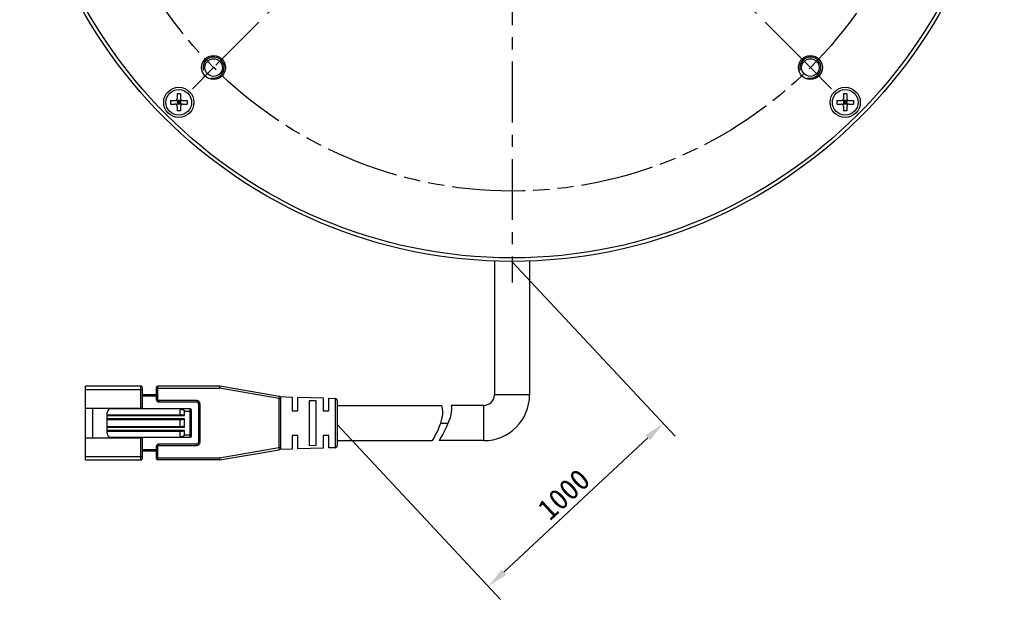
# Model space of a CAD drawing. Header units: millimetres. Extents: x 60 to 214, y 17 to 264.
# Tile 1 of 3: x 63 to 203, y 17 to 100. Entities that reach past the tile are written whole.
import ezdxf

# ---------------------------------------------------------------- set-up
doc = ezdxf.new("R2010")
doc.units = ezdxf.units.MM
doc.header["$LTSCALE"] = 23.1
doc.header["$PDMODE"] = 3
doc.header["$PDSIZE"] = 8
doc.linetypes.add('CENTER', pattern=[0.6, 0.375, -0.075, 0.075, -0.075])
doc.linetypes.add('PHANTOM', pattern=[0.8, 0.45, -0.05, 0.1, -0.05, 0.1, -0.05])
doc.layers.get('0').update_dxf_attribs({"linetype": 'CONTINUOUS'})
doc.layers.get('Defpoints').update_dxf_attribs({"linetype": 'CONTINUOUS'})
for name, color, linetype in [('00_COMPONENTS', 7, 'CONTINUOUS'), ('03_ALL_AXES', 7, 'CONTINUOUS'), ('07_ALL_HOLES', 7, 'CONTINUOUS'), ('51__DRAFT_DIMS', 7, 'CONTINUOUS')]:
    doc.layers.add(name, color=color, linetype=linetype)
doc.styles.get("Standard").update_dxf_attribs({"font": 'simfang.ttf'})
doc.dimstyles.new('DIMSTYLE_3', dxfattribs={"dimtxt": 3, "dimasz": 3, "dimexe": 2.5, "dimexo": 0.5, "dimgap": 0.75, "dimtad": 1, "dimdsep": 46, "dimtxsty": 'STANDARD', "dimblk": '_FILLED', "dimblk1": '_FILLED', "dimblk2": '_FILLED', "dimcen": 0.09, "dimclrt": 3, "dimazin": 2, "dimtp": 0.2, "dimtm": 0.2, "dimtfac": 1, "dimtofl": 0, "dimtmove": 0, "dimatfit": 3, "dimldrblk": '_FILLED', "dimfxl": 1, "dimtolj": 1, "dimarcsym": 0})
doc.dimstyles.new('DIMSTYLE_5', dxfattribs={"dimtxt": 3, "dimasz": 3, "dimexe": 2.5, "dimexo": 0.5, "dimtad": 1, "dimdsep": 46, "dimtxsty": 'STANDARD', "dimblk": '_FILLED', "dimblk1": '_FILLED', "dimblk2": '_FILLED', "dimcen": 0.09, "dimclrt": 3, "dimazin": 2, "dimtp": 0.1, "dimtm": 0.1, "dimtfac": 1, "dimtofl": 0, "dimtmove": 0, "dimatfit": 1, "dimldrblk": '_FILLED', "dimfxl": 1, "dimtolj": 1, "dimarcsym": 0})

# ---------------------------------------------------------------- blocks, each defined once
blk = doc.blocks.new('_FILLED')
at = {"color": 0, "linetype": 'ByBlock'}
blk.add_solid([(0, 0), (-1, 0.167), (-1, -0.167)], dxfattribs=at)
blk = doc.blocks.new('*D6')
at = {"color": 4}
for p, q in [((87.9, 201.9), (74.29, 201.9)), ((91.4, 201.9), (87.9, 201.9)), ((101.19, 186.12), (91.4, 201.9))]:
    blk.add_line(p, q, dxfattribs=at)
at = {"color": 4, "xscale": 3, "yscale": 3, "zscale": 3, "rotation": 301.8011506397}
blk.add_blockref('_FILLED', (101.19, 186.12), dxfattribs=at)
blk = doc.blocks.new('*D12')
at = {"layer": '51__DRAFT_DIMS', "color": 0, "lineweight": -2}
for p, q in [((132.81, 65.13), (156.03, 40.25)), ((107.95, 41.92), (131.17, 17.04)), ((131.66, 20.92), (152.13, 40.03))]:
    blk.add_line(p, q, dxfattribs=at)
at = {"layer": 'Defpoints', "color": 0}
for p in [(132.47, 65.49), (107.61, 42.28), (154.32, 42.08)]:
    blk.add_point(p, dxfattribs=at)
at = {"layer": '51__DRAFT_DIMS', "color": 0, "linetype": 'ByBlock', "lineweight": -2, "xscale": 3, "yscale": 3, "zscale": 3}
for p, rotation in [((154.32, 42.08), 43.03004363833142), ((129.46, 18.87), 223.0300436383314)]:
    blk.add_blockref('_FILLED', p, dxfattribs=dict(at, rotation=rotation))
at = {"layer": '51__DRAFT_DIMS', "color": 3, "insert": (140.17, 31.97), "char_height": 3, "attachment_point": 5, "rotation": 43.03}
blk.add_mtext('\\A1;1000{}{{\\H0.7x;}{}}', dxfattribs=at)

msp = doc.modelspace()

# ---------------------------------------------------------------- linework, layer by layer
at = {"layer": '00_COMPONENTS', "color": 7}
for p, q in [((85.18395, 88.94906), (85.18395, 88.29906)), ((85.68395, 88.94906), (85.18395, 88.94906)), ((85.68395, 88.94906), (85.68395, 88.29906)), ((180.43625, 88.94906), (179.93625, 88.94906)), ((179.93625, 88.94906), (179.93625, 88.29906)), ((180.43625, 88.94906), (180.43625, 88.29906)), ((84.23395, 87.99906), (84.23395, 87.49906)), ((84.23395, 87.99906), (84.88395, 87.99906)), ((84.23395, 87.49906), (84.88395, 87.49906)), ((85.77181, 87.41119), (85.09608, 88.08693)), ((85.09608, 87.41119), (85.77181, 88.08693)), ((85.18395, 87.99906), (85.18395, 87.49906)), ((85.68395, 87.99906), (85.18395, 87.99906)), ((85.18395, 87.74906), (85.68395, 87.74906)), ((85.68395, 87.49906), (85.18395, 87.49906)), ((85.18395, 87.19906), (85.18395, 86.54906)), ((85.43395, 87.99906), (85.43395, 87.49906)), ((85.68395, 87.99906), (85.68395, 87.49906)), ((85.68395, 87.19906), (85.68395, 86.54906)), ((85.98395, 87.99906), (86.63395, 87.99906)), ((85.98395, 87.49906), (86.63395, 87.49906)), ((86.63395, 87.99906), (86.63395, 87.49906)), ((178.98625, 87.99906), (179.63625, 87.99906)), ((178.98625, 87.99906), (178.98625, 87.49906)), ((178.98625, 87.49906), (179.63625, 87.49906)), ((179.84839, 88.08693), (180.52412, 87.41119)), ((179.84839, 87.41119), (180.52412, 88.08693)), ((180.43625, 87.99906), (179.93625, 87.99906)), ((179.93625, 87.99906), (179.93625, 87.49906)), ((179.93625, 87.74906), (180.43625, 87.74906)), ((180.43625, 87.49906), (179.93625, 87.49906)), ((179.93625, 87.19906), (179.93625, 86.54906)), ((180.18625, 87.99906), (180.18625, 87.49906)), ((180.43625, 87.99906), (180.43625, 87.49906)), ((180.43625, 87.19906), (180.43625, 86.54906)), ((180.73625, 87.99906), (181.38625, 87.99906)), ((180.73625, 87.49906), (181.38625, 87.49906)), ((181.38625, 87.99906), (181.38625, 87.49906)), ((85.68395, 86.54906), (85.18395, 86.54906)), ((180.43625, 86.54906), (179.93625, 86.54906)), ((130.3101, 65.17318), (130.3101, 46.12521)), ((135.3101, 65.1723), (135.3101, 46.12521)), ((80.05036, 47.37521), (72.15036, 47.37521)), ((72.15036, 36.87521), (72.15036, 47.37521)), ((80.25036, 44.25021), (80.25036, 47.17521)), ((82.25036, 45.42521), (82.25036, 47.17521)), ((91.22468, 47.37521), (82.45036, 47.37521)), ((99.70133, 45.91815), (91.27568, 47.37085)), ((82.25036, 46.12521), (80.25036, 46.12521)), ((82.55036, 45.12521), (87.95036, 45.12521)), ((88.25036, 44.82521), (88.25036, 39.42521)), ((99.80469, 45.87977), (101.55036, 45.82521)), ((99.95036, 38.62791), (99.95036, 45.62252)), ((101.55036, 45.82521), (101.55036, 43.87534)), ((102.35036, 45.80021), (105.95036, 45.68771)), ((102.35036, 43.87521), (102.35036, 45.80021)), ((103.95036, 45.29967), (103.95036, 38.95076)), ((104.95036, 45.26394), (103.95036, 45.29967)), ((104.95036, 38.98634), (104.95036, 45.26394)), ((105.95036, 45.68771), (105.95036, 43.87535)), ((106.74997, 45.66273), (107.65973, 45.6343)), ((106.74997, 43.87521), (106.74997, 45.66273)), ((107.95036, 45.33457), (107.95036, 38.91586)), ((72.15036, 44.25021), (80.25036, 44.25021)), ((73.15036, 44.25021), (73.15036, 40.00021)), ((75.25036, 40.62521), (75.25036, 43.62521)), ((87.05036, 44.12521), (75.75036, 44.12521)), ((79.15036, 44.12521), (79.15036, 44.25021)), ((85.65036, 44.12521), (85.65036, 44.10806)), ((85.65036, 43.27521), (85.65036, 44.10806)), ((86.25036, 43.17521), (86.25036, 43.82521)), ((87.25036, 40.32521), (87.25036, 43.92521)), ((101.55036, 43.87521), (102.35036, 43.87521)), ((105.95036, 43.87521), (106.74997, 43.87521)), ((107.95036, 44.62521), (122.84154, 44.62521)), ((128.8101, 44.62521), (124.1756, 44.62521)), ((75.25036, 43.27521), (85.95036, 43.27521)), ((75.25036, 42.62521), (85.95036, 42.62521)), ((85.65036, 41.62521), (85.65036, 42.62521)), ((86.25036, 41.52521), (86.25036, 42.72521)), ((75.25036, 41.62521), (85.95036, 41.62521)), ((75.25036, 40.97521), (85.95036, 40.97521)), ((85.65036, 40.12521), (85.65036, 40.97521)), ((86.25036, 40.42521), (86.25036, 41.07521)), ((72.15036, 40.00021), (80.25036, 40.00021)), ((75.75036, 40.12521), (87.05036, 40.12521)), ((79.15036, 40.00021), (79.15036, 40.12521)), ((80.25036, 37.07521), (80.25036, 40.00021)), ((101.55036, 40.37521), (101.55036, 38.42521)), ((102.35036, 40.37521), (101.55037, 40.37521)), ((102.35036, 38.45021), (102.35036, 40.37508)), ((106.74997, 40.37521), (105.95036, 40.37521)), ((105.95036, 40.37521), (105.95036, 38.56271)), ((106.74997, 38.5877), (106.74997, 40.37507)), ((107.95036, 39.62521), (121.52089, 39.62521)), ((128.8101, 39.62521), (122.46397, 39.62521)), ((82.25036, 38.12521), (80.25036, 38.12521)), ((82.25036, 37.07521), (82.25036, 38.82521)), ((87.95036, 39.12521), (82.55036, 39.12521)), ((91.27566, 36.87958), (99.70133, 38.33228)), ((101.55036, 38.42521), (99.80472, 38.37066)), ((105.95036, 38.56271), (102.35036, 38.45021)), ((103.95036, 38.95076), (104.95036, 38.98634)), ((107.65973, 38.61613), (106.74997, 38.5877)), ((72.15036, 36.87521), (80.05036, 36.87521)), ((91.22466, 36.87521), (82.45036, 36.87521))]:
    msp.add_line(p, q, dxfattribs=at)
at = {"layer": '00_COMPONENTS', "color": 4}
for p, q in [((72.15036, 46.87521), (80.25036, 46.87521)), ((80.05036, 44.25021), (80.05036, 47.37521)), ((82.25036, 47.07521), (91.22468, 47.07521)), ((82.45036, 45.42521), (82.45036, 47.37521)), ((91.22468, 47.37521), (91.22468, 47.07521)), ((91.22468, 47.07521), (91.27568, 47.37085)), ((99.65036, 45.62251), (91.22468, 47.07521)), ((82.25036, 45.92521), (80.25036, 45.92521)), ((82.25036, 45.42521), (82.45036, 45.42521)), ((87.95036, 45.32521), (82.55036, 45.32521)), ((82.55036, 45.32521), (82.55036, 45.12521)), ((87.95036, 45.32521), (87.95036, 45.12521)), ((88.45035, 44.82521), (88.25036, 44.82521)), ((88.45036, 39.42521), (88.45035, 44.82521)), ((99.70133, 45.91815), (99.65036, 45.62251)), ((99.65036, 45.62251), (99.95036, 45.62252)), ((99.65036, 45.62251), (99.65036, 38.62792)), ((107.65973, 45.6343), (107.65973, 38.61613)), ((135.3101, 46.12521), (130.3101, 46.12521)), ((86.25036, 43.82521), (87.25036, 43.82521)), ((87.05036, 40.12521), (87.05036, 44.12521)), ((128.8101, 39.62521), (128.8101, 44.62521)), ((75.25036, 43.17521), (86.25036, 43.17521)), ((86.25036, 42.72521), (75.25036, 42.72521)), ((122.68092, 42.12521), (123.72499, 42.12521)), ((75.25036, 41.52521), (86.25036, 41.52521)), ((86.25036, 41.07521), (75.25036, 41.07521)), ((80.05036, 36.87521), (80.05036, 40.00021)), ((86.25036, 40.42521), (87.25036, 40.42521)), ((88.45035, 39.42521), (88.25036, 39.42521)), ((82.25036, 38.32521), (80.25036, 38.32521)), ((82.45036, 38.82521), (82.25036, 38.82521)), ((82.45036, 36.87521), (82.45036, 38.82521)), ((82.55036, 39.12521), (82.55036, 38.92522)), ((82.55036, 38.92521), (87.95036, 38.92522)), ((87.95036, 38.92522), (87.95036, 39.12521)), ((91.22468, 37.17521), (99.65036, 38.62792)), ((99.95036, 38.62792), (99.65036, 38.62792)), ((99.65036, 38.62792), (99.70133, 38.33228)), ((72.15036, 37.37521), (80.25036, 37.37521)), ((82.25036, 37.17521), (91.22468, 37.17521)), ((91.22467, 37.02513), (91.22466, 36.87521)), ((91.22468, 37.17521), (91.22467, 37.02513)), ((91.27565, 36.87958), (91.22468, 37.17521))]:
    msp.add_line(p, q, dxfattribs=at)
at = {"layer": '00_COMPONENTS', "color": 7}
for centre, radius in [((132.8101, 135.12521), 70), ((132.8101, 135.12521), 69.5), ((90.38369, 92.69881), 1.7), ((90.38369, 92.69881), 1.25), ((175.23651, 92.69881), 1.7), ((175.23651, 92.69881), 1.25), ((85.43395, 87.74906), 2.15), ((180.18625, 87.74906), 2.15), ((85.43395, 87.74906), 1.825), ((180.18625, 87.74906), 1.825)]:
    msp.add_circle(centre, radius, dxfattribs=at)
at = {"layer": '00_COMPONENTS', "color": 4}
for centre, radius, start, end in [((90.38369, 92.69881), 1.5, 255, 195), ((175.23651, 92.69881), 1.5, 255, 195), ((82.55036, 45.42521), 0.1, 180, 270), ((87.95036, 44.82521), 0.49999, 0, 89.9999997), ((87.95036, 39.42521), 0.49999, 270, 359.9999997), ((82.55036, 38.82521), 0.1, 90, 180)]:
    msp.add_arc(centre, radius, start, end, dxfattribs=at)
at = {"layer": '00_COMPONENTS', "color": 7}
for centre, radius, start, end in [((84.88395, 88.29906), 0.3, 270, 360), ((85.98395, 88.29906), 0.3, 180, 270), ((179.63625, 88.29906), 0.3, 270, 360), ((180.73625, 88.29906), 0.3, 180, 270), ((84.88395, 87.19906), 0.3, 0, 90), ((85.98395, 87.19906), 0.3, 90, 180), ((179.63625, 87.19906), 0.3, 0, 90), ((180.73625, 87.19906), 0.3, 90, 180), ((80.05036, 47.17521), 0.2, 359.9998736, 89.9999992), ((82.45036, 47.17521), 0.2, 90, 179.9999991), ((91.22468, 47.07521), 0.3, 80.2090251, 90.0001031), ((82.55036, 45.42521), 0.3, 180.0000011, 269.9999993), ((87.95036, 44.82521), 0.3, 0.0000008, 89.9999999), ((99.65036, 45.62251), 0.3, 0.0062155, 80.2176628), ((107.65036, 45.33444), 0.3, 0.0527126, 88.2099508), ((128.8101, 46.12521), 6.5, 270, 360), ((128.8101, 46.12521), 1.5, 270, 360), ((75.75036, 43.62521), 0.5, 90, 180), ((85.39006, 41.89594), 2.22738, 81.7052966, 83.2889845), ((87.05036, 43.92521), 0.2, 0, 89.9999992), ((75.75036, 40.62521), 0.5, 180, 269.9999997), ((87.05036, 40.32521), 0.2, 270.0000001, 359.9999997), ((87.95036, 39.42521), 0.3, 270.0000008, 359.9999999), ((82.55036, 38.82521), 0.3, 90.000001, 179.9999991), ((99.65036, 38.62792), 0.3, 279.7867878, 359.999999), ((107.65036, 38.91599), 0.3, 271.7900492, 359.9472874), ((80.05036, 37.07521), 0.2, 270.0000001, 0.0001264), ((82.45036, 37.07521), 0.2, 180.0000001, 270), ((91.22468, 37.17521), 0.3, 269.9914321, 279.7825102)]:
    msp.add_arc(centre, radius, start, end, dxfattribs=at)
for centre, start_param, end_param in [((85.95036, 43.17521), 0.000000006, 1.570796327), ((85.95036, 42.72521), -1.570796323, 0), ((85.95036, 41.52521), 0, 1.570796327), ((85.95036, 41.07521), -1.570796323, 0)]:
    msp.add_ellipse(centre, major_axis=(0.3, 0), ratio=0.333333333, start_param=start_param, end_param=end_param, dxfattribs=at)
for points, knots in [([(85.71139, 44.10002), (85.76357, 44.0924), (85.86752, 44.07332), (85.99494, 44.03714), (86.09301, 43.99639), (86.16299, 43.9573), (86.21521, 43.91325), (86.24432, 43.86666), (86.25036, 43.839), (86.25036, 43.82521)], [0, 0, 0, 0, 0.247503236, 0.495508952, 0.619999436, 0.745055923, 0.871163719, 0.93528426, 1, 1, 1, 1]), ([(121.52089, 39.62521), (122.09466, 40.69628), (122.9969, 42.42809), (123.00867, 44.07245), (122.84154, 44.62521)], [0, 0, 0, 0, 0.648671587, 1, 1, 1, 1]), ([(124.1756, 44.62521), (124.24109, 44.21691), (124.13317, 42.59698), (123.1007, 40.81538), (122.46397, 39.62521)], [0, 0, 0, 0, 0.265043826, 1, 1, 1, 1]), ([(86.25036, 40.42521), (86.25036, 40.41011), (86.24303, 40.37982), (86.21743, 40.34233), (86.18499, 40.31163), (86.13703, 40.27758), (86.07185, 40.2441), (85.96311, 40.20277), (85.82231, 40.16698), (85.7078, 40.14914), (85.65036, 40.14237)], [0, 0, 0, 0, 0.064660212, 0.128693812, 0.192057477, 0.25497255, 0.379941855, 0.504393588, 0.752416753, 1, 1, 1, 1])]:
    msp.add_open_spline(points, degree=3, knots=knots, dxfattribs=at)
at = {"layer": '03_ALL_AXES', "color": 1, "linetype": 'CENTER'}
msp.add_line((132.8101, 135.12521), (132.8101, 62.12521), dxfattribs=at)
at = {"layer": '07_ALL_HOLES', "color": 1, "linetype": 'CENTER'}
for p, q in [((90.38369, 177.55162), (172.68051, 95.2548)), ((175.23651, 177.55162), (90.47978, 92.79489)), ((175.23651, 92.69881), (172.68051, 95.2548)), ((90.38369, 92.69881), (87.37849, 89.6936)), ((90.38369, 92.69881), (90.47978, 92.79489)), ((175.23651, 92.69881), (178.24171, 89.6936))]:
    msp.add_line(p, q, dxfattribs=at)
at = {"layer": '07_ALL_HOLES', "color": 1, "linetype": 'PHANTOM'}
msp.add_circle((132.8101, 135.12521), 60, dxfattribs=at)

# ---------------------------------------------------------------- dimensions: what is measured, and where the dimension line sits
at = {"color": 4}
dim = msp.add_diameter_dim_2p(p1=(101.19173, 186.11814), p2=(164.42847, 84.13229), text='%%c<>', dimstyle='DIMSTYLE_5', override={"dimtih": 1, "dimtoh": 1, "dimpost": '<>'}, dxfattribs=at)
dim.commit()
dim.dimension.update_dxf_attribs({"geometry": '*D6', "text_midpoint": (75.79423, 202.65406), "dimtype": 163})
at = {"layer": '51__DRAFT_DIMS', "color": 4}
dim = msp.add_linear_dim(base=(154.32377, 42.07886), p1=(107.60916, 42.28424), p2=(132.46891, 65.49071), angle=43.0300436, text='1000{}{{\\H0.7x;}{}}', dimstyle='DIMSTYLE_3', override={"dimdec": 4, "dimtxsty": 'STANDARD'}, dxfattribs=at)
dim.commit()
dim.dimension.update_dxf_attribs({"geometry": '*D12', "text_midpoint": (141.71635, 30.30989), "dimtype": 161})

doc.saveas('drawing.dxf')
